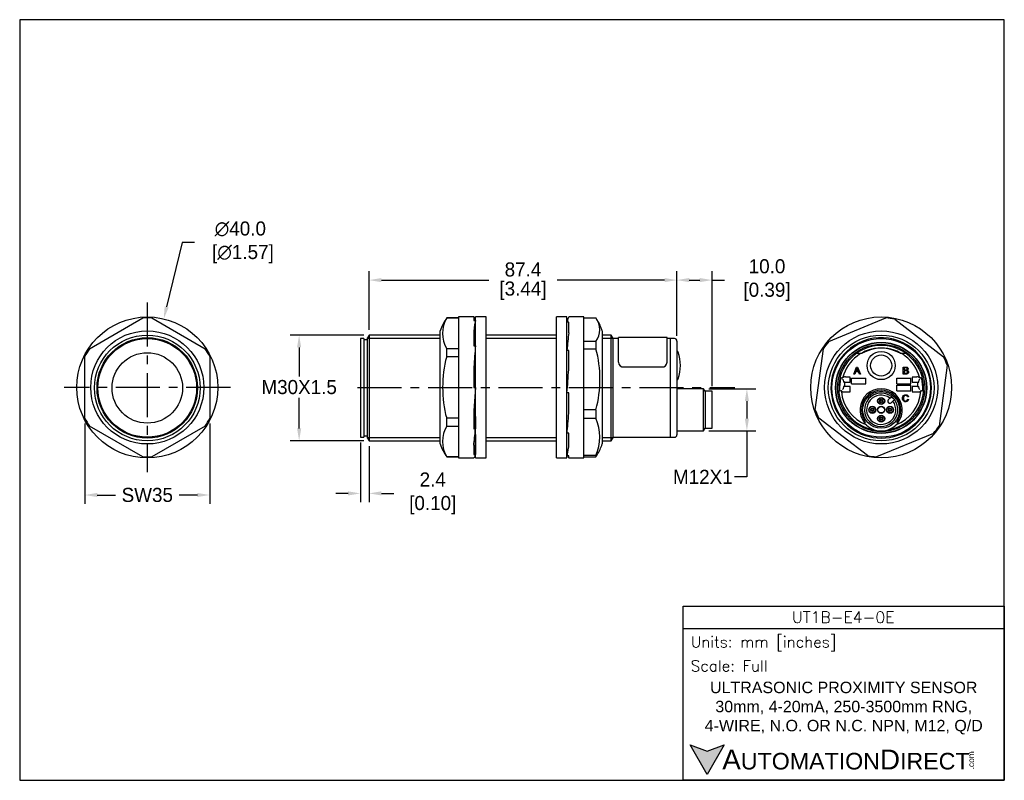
# Model space of a CAD drawing. Header units: inches. Extents: x 512 to 791, y 76 to 291.
import ezdxf

# ---------------------------------------------------------------- set-up
doc = ezdxf.new("R2010")
doc.units = ezdxf.units.IN
doc.header["$LTSCALE"] = 10
doc.header["$MEASUREMENT"] = 0
doc.linetypes.add('CENTER', pattern=[2, 1.25, -0.25, 0.25, -0.25])
for name, color, linetype in [('6290_32_5X13_8_E', 7, 'Continuous'), ('6732_TAPPINO', 7, 'Continuous'), ('6733_GHIERA', 7, 'Continuous'), ('6734_CILINDRO', 7, 'Continuous'), ('6735_COPERCHIO', 7, 'Continuous'), ('6737_GOMMAGHIERA', 7, 'Continuous'), ('6738_GOMMA', 7, 'Continuous'), ('center', 40, 'CENTER'), ('DIM', 140, 'Continuous'), ('HOUSING_PLASTICO', 7, 'Continuous'), ('Text', 140, 'Continuous')]:
    doc.layers.add(name, color=color, linetype=linetype)
doc.styles.add('\\M+2ABAC\\M+2A6A11', font='txt')
doc.styles.add('ROMANS', font='romans.shx')
doc.dimstyles.get("Standard").update_dxf_attribs({"dimtxt": 4, "dimasz": 3.5, "dimexe": 2.5, "dimexo": 1.5, "dimgap": 1, "dimtad": 0, "dimtih": 1, "dimtoh": 1, "dimdec": 1, "dimzin": 0, "dimdsep": 46, "dimtxsty": 'Standard', "dimcen": 0, "dimadec": 0, "dimazin": 0, "dimtfac": 1, "dimtdec": 1, "dimtofl": 0, "dimtmove": 0, "dimatfit": 3, "dimfxl": 0, "dimtolj": 1, "dimtzin": 0, "dimarcsym": 0})

# ---------------------------------------------------------------- blocks, each defined once
blk = doc.blocks.new('*D0')
at = {"layer": 'Defpoints', "color": 0}
for p in [(610.77, 201.92), (590.94, 171.92), (610.77, 171.92)]:
    blk.add_point(p, dxfattribs=at)
at = {"layer": 'DIM', "color": 0, "lineweight": -2}
for p, q in [((609.27, 201.92), (588.44, 201.92)), ((590.94, 198.42), (590.94, 190.14)), ((590.94, 175.42), (590.94, 184.14)), ((609.27, 171.92), (588.44, 171.92))]:
    blk.add_line(p, q, dxfattribs=at)
at = {"layer": 'DIM', "color": 0}
for points in [[(590.35, 198.42), (591.52, 198.42), (590.94, 201.92)], [(590.35, 175.42), (591.52, 175.42), (590.94, 171.92)]]:
    blk.add_solid(points, dxfattribs=at)
at = {"layer": 'DIM', "color": 0, "insert": (590.94, 187.14), "char_height": 4, "attachment_point": 5}
blk.add_mtext('\\A1;M30X1.5', dxfattribs=at)
blk = doc.blocks.new('SE')
at = {"layer": '6290_32_5X13_8_E', "color": 7, "linetype": 'Continuous'}
for p, q in [((248.12, 229.86), (248.12, 236.88)), ((261.92, 236.88), (248.12, 236.88)), ((261.92, 229.86), (261.92, 236.88)), ((248.12, 229.85), (248.12, 229.86)), ((261.92, 229.86), (261.92, 229.85)), ((249.62, 228.52), (260.42, 228.52)), ((249.62, 228.52), (260.42, 228.52))]:
    blk.add_line(p, q, dxfattribs=at)
for centre, radius, start, end in [((249.55, 229.95), 1.43, 183.8659, 272.7628), ((249.55, 229.96), 1.44, 184.0686, 272.5612), ((260.48, 229.96), 1.44, 267.4389, 355.9323), ((260.49, 229.95), 1.43, 267.237, 356.1332)]:
    blk.add_arc(centre, radius, start, end, dxfattribs=at)
at = {"layer": '6732_TAPPINO', "color": 7, "linetype": 'Continuous'}
for p, q in [((264.8, 232.93), (264.72, 232.93)), ((264.72, 224.93), (264.8, 224.93))]:
    blk.add_line(p, q, dxfattribs=at)
for centre, radius, start, end in [((264.8, 232.63), 0.3, 18.4356, 90), ((253.7, 228.93), 12, 341.5644, 18.4356), ((264.8, 225.23), 0.3, 270, 341.5644)]:
    blk.add_arc(centre, radius, start, end, dxfattribs=at)
at = {"layer": '6733_GHIERA', "color": 7, "linetype": 'Continuous'}
for p, q in [((199.39, 242.47), (199.39, 242.43)), ((202.78, 242.47), (199.39, 242.47)), ((199.39, 242.43), (202.78, 242.43)), ((202.78, 242.72), (202.78, 202.72)), ((207.11, 242.72), (202.78, 242.72)), ((207.08, 242.72), (207.08, 241.75)), ((207.08, 241.75), (207.58, 241.75)), ((233.77, 242.17), (233.53, 242.17)), ((233.53, 235.76), (233.53, 241.21)), ((234.03, 241.21), (233.53, 241.21)), ((234.03, 242.72), (234.03, 242.69)), ((238.33, 242.72), (234.03, 242.72)), ((234.03, 238.2), (234.03, 241.21)), ((238.33, 202.72), (238.33, 242.72)), ((238.33, 242.43), (241.73, 242.43)), ((197.58, 206.68), (197.58, 238.77)), ((207.08, 238.67), (207.08, 234.48)), ((243.53, 238.77), (243.53, 206.68)), ((241.73, 235.76), (238.33, 235.76)), ((241.73, 235.76), (241.73, 233.71)), ((202.78, 233.7), (199.39, 233.7)), ((199.39, 231.46), (199.39, 233.7)), ((207.08, 234.48), (207.58, 234.48)), ((233.53, 230.1), (233.53, 233.19)), ((234.03, 233.19), (233.53, 233.19)), ((234.03, 227.79), (234.03, 233.19)), ((238.33, 233.71), (241.73, 233.71)), ((199.39, 231.46), (202.78, 231.46)), ((207.08, 228.53), (207.08, 222.72)), ((207.58, 222.72), (207.08, 216.17)), ((207.08, 222.72), (207.58, 222.72)), ((234.03, 221.17), (233.53, 221.17)), ((234.03, 215.45), (234.03, 221.17)), ((207.08, 216.17), (207.08, 210.97)), ((241.73, 216.4), (238.33, 216.4)), ((241.73, 216.4), (241.73, 214)), ((202.78, 213.99), (199.39, 213.99)), ((199.39, 211.75), (199.39, 213.99)), ((207.58, 214.44), (207.58, 210.97)), ((238.33, 214), (241.73, 214)), ((199.39, 211.75), (202.78, 211.75)), ((207.08, 210.97), (207.58, 210.97)), ((234.03, 209.75), (233.53, 209.75)), ((234.03, 205.89), (234.03, 209.75)), ((207.58, 209.31), (207.58, 203.7)), ((207.08, 206.32), (207.08, 203.7)), ((202.78, 203.02), (199.39, 203.02)), ((199.39, 202.97), (199.39, 203.02)), ((199.39, 202.97), (202.78, 202.97)), ((202.78, 202.72), (207.11, 202.72)), ((207.08, 203.7), (207.58, 203.7)), ((234.03, 203.28), (233.53, 203.28)), ((234.03, 202.72), (234.03, 203.28)), ((234.03, 202.72), (238.33, 202.72)), ((241.73, 203.36), (238.33, 203.36)), ((238.33, 203.02), (241.73, 203.02)), ((241.73, 203.36), (241.73, 203.02))]:
    blk.add_line(p, q, dxfattribs=at)
for centre, radius, start, end in [((211.84, 234.11), 15, 146.1276, 161.9136), ((207.12, 238.07), 8.88, 150.5609, 209.4391), ((237.45, 239.1), 5.42, 322.0339, 37.9661), ((229.27, 234.11), 15, 18.0864, 31.2385), ((209.64, 225.05), 33.24, 344.9041, 15.0959), ((229.95, 208.68), 12.92, 335.6752, 24.3248), ((207.12, 207.38), 8.88, 150.5609, 209.4391), ((211.84, 211.33), 15, 198.0864, 213.8724), ((229.27, 211.33), 15, 328.7608, 341.9136), ((237.45, 206.35), 5.42, 322.0339, 328.9681)]:
    blk.add_arc(centre, radius, start, end, dxfattribs=at)
for centre, major_axis, ratio, start_param, end_param in [((207.58, 222.72), (0.47, -20), 0.072512, 2.825715, 3.159599), ((207.58, 222.72), (0.47, 20), 0.072512, 0.315878, 0.649762), ((233.53, 222.72), (0.59, 20), 0.070445, 0.059975, 0.393859), ((233.53, 222.72), (1.3, 20), 0.03975, 0.688819, 1.022703), ((207.58, 222.72), (1.24, 20), 0.044669, 0.94524, 1.279124), ((233.53, 222.72), (-1.52, -20), 0.005883, 1.493607, 1.827491), ((233.53, 222.72), (-1.16, -20), 0.049325, 0.867711, 1.201595), ((207.58, 222.72), (-1.24, -20), 0.044669, 0.611356, 0.94524), ((233.53, 222.72), (-0.36, -20), 0.074138, 0.237855, 0.571739), ((207.58, 222.72), (0.47, 20), 0.072512, 3.143311, 3.45747), ((233.53, 222.72), (0.59, -20), 0.070445, -0.238584, -0.059975)]:
    blk.add_ellipse(centre, major_axis=major_axis, ratio=ratio, start_param=start_param, end_param=end_param, dxfattribs=at)
blk.add_open_spline([(199.39, 231.46), (198.54, 228.61), (198.24, 225.68), (198.24, 219.76), (198.54, 216.84), (199.39, 213.99)], degree=3, knots=[0, 0, 0, 0, 0.5, 0.5, 1, 1, 1, 1], dxfattribs=at)
at = {"layer": '6734_CILINDRO', "color": 7, "linetype": 'Continuous'}
for p, q in [((177.35, 237.58), (176.92, 236.83)), ((177.35, 237.58), (177.35, 207.58)), ((197.58, 237.58), (177.35, 237.58)), ((230.53, 237.58), (210.58, 237.58)), ((246.08, 237.58), (243.53, 237.58)), ((246.08, 207.58), (246.08, 237.58)), ((246.52, 236.83), (246.08, 237.58)), ((176.92, 208.33), (176.92, 236.83)), ((176.92, 236.66), (197.58, 236.66)), ((210.58, 236.66), (230.53, 236.66)), ((243.53, 236.66), (246.52, 236.66)), ((246.52, 236.83), (246.52, 208.33)), ((248.12, 236.58), (246.52, 236.58)), ((262.92, 236.58), (261.92, 236.58)), ((262.92, 208.58), (262.92, 236.58)), ((176.92, 208.5), (197.58, 208.5)), ((176.92, 208.33), (177.35, 207.58)), ((177.35, 207.58), (197.58, 207.58)), ((210.58, 208.5), (230.53, 208.5)), ((210.58, 207.58), (230.53, 207.58)), ((243.53, 208.5), (246.52, 208.5)), ((243.53, 207.58), (246.08, 207.58)), ((246.08, 207.58), (246.52, 208.33)), ((246.52, 208.58), (262.92, 208.58))]:
    blk.add_line(p, q, dxfattribs=at)
at = {"layer": '6735_COPERCHIO', "color": 7, "linetype": 'Continuous'}
for p, q in [((262.92, 208.58), (262.92, 236.58)), ((264.02, 236.58), (262.92, 236.58)), ((264.72, 235.88), (264.72, 209.28)), ((272.28, 222.36), (264.72, 222.36)), ((272.28, 210.36), (272.28, 222.36)), ((272.72, 221.61), (272.28, 222.36)), ((272.72, 221.61), (272.72, 211.11)), ((274.72, 221.61), (272.72, 221.61)), ((274.72, 211.11), (274.72, 221.61)), ((264.72, 210.36), (272.28, 210.36)), ((272.28, 210.36), (272.72, 211.11)), ((272.72, 211.11), (274.72, 211.11)), ((262.92, 208.58), (264.02, 208.58))]:
    blk.add_line(p, q, dxfattribs=at)
for centre, start, end in [((264.02, 235.88), 0, 90), ((264.02, 209.28), 270, 0)]:
    blk.add_arc(centre, 0.7, start, end, dxfattribs=at)
at = {"layer": '6737_GOMMAGHIERA', "color": 7, "linetype": 'Continuous'}
for p, q in [((207.58, 202.72), (207.58, 242.72)), ((210.58, 242.72), (207.58, 242.72)), ((210.58, 202.72), (210.58, 242.72)), ((230.53, 202.72), (230.53, 242.72)), ((233.53, 242.72), (230.53, 242.72)), ((233.53, 202.72), (233.53, 242.72)), ((207.58, 202.72), (210.58, 202.72)), ((230.53, 202.72), (233.53, 202.72))]:
    blk.add_line(p, q, dxfattribs=at)
at = {"layer": '6738_GOMMA', "color": 7, "linetype": 'Continuous'}
for p, q in [((176.92, 236.18), (175.92, 236.18)), ((175.92, 208.98), (176.92, 208.98))]:
    blk.add_line(p, q, dxfattribs=at)
at = {"layer": 'HOUSING_PLASTICO', "color": 7, "linetype": 'Continuous'}
for p, q in [((174.92, 236.58), (174.92, 208.58)), ((175.92, 236.58), (174.92, 236.58)), ((175.92, 236.58), (175.92, 208.58)), ((174.92, 208.58), (175.92, 208.58))]:
    blk.add_line(p, q, dxfattribs=at)
blk = doc.blocks.new('*D2')
at = {"layer": 'Defpoints', "color": 0}
for p in [(530.13, 178.33), (565.56, 178.33), (565.56, 156.52)]:
    blk.add_point(p, dxfattribs=at)
at = {"layer": 'DIM', "color": 0, "lineweight": -2}
for p, q in [((530.13, 176.83), (530.13, 154.02)), ((565.56, 176.83), (565.56, 154.02)), ((533.63, 156.52), (538.85, 156.52)), ((562.06, 156.52), (556.85, 156.52))]:
    blk.add_line(p, q, dxfattribs=at)
at = {"layer": 'DIM', "color": 0}
for points in [[(533.63, 157.11), (533.63, 155.94), (530.13, 156.52)], [(562.06, 157.11), (562.06, 155.94), (565.56, 156.52)]]:
    blk.add_solid(points, dxfattribs=at)
at = {"layer": 'DIM', "color": 0, "insert": (547.85, 156.52), "char_height": 4, "attachment_point": 5}
blk.add_mtext('\\A1;SW35', dxfattribs=at)
blk = doc.blocks.new('*D3')
at = {"layer": 'Defpoints', "color": 0}
for p in [(552.52, 206.51), (543.17, 167.62)]:
    blk.add_point(p, dxfattribs=at)
at = {"layer": 'DIM', "color": 0, "lineweight": -2}
for p, q in [((557.75, 228.23), (553.34, 209.91)), ((561.25, 228.23), (557.75, 228.23))]:
    blk.add_line(p, q, dxfattribs=at)
at = {"layer": 'DIM', "color": 0}
blk.add_solid([(552.78, 210.05), (553.91, 209.77), (552.52, 206.51)], dxfattribs=at)
at = {"layer": 'DIM', "color": 0, "insert": (574.25, 228.23), "char_height": 4, "attachment_point": 5}
blk.add_mtext('\\A1;∅40.0\\P [∅1.57]', dxfattribs=at)
blk = doc.blocks.new('*D4')
at = {"layer": 'Defpoints', "color": 0}
for p in [(608.34, 172.92), (610.77, 171.92), (610.77, 156.98)]:
    blk.add_point(p, dxfattribs=at)
at = {"layer": 'DIM', "color": 0, "lineweight": -2}
for p, q in [((608.34, 171.42), (608.34, 154.48)), ((610.77, 170.42), (610.77, 154.48)), ((604.84, 156.98), (601.34, 156.98)), ((614.27, 156.98), (617.77, 156.98))]:
    blk.add_line(p, q, dxfattribs=at)
at = {"layer": 'DIM', "color": 0}
for points in [[(604.84, 157.56), (604.84, 156.39), (608.34, 156.98)], [(614.27, 157.56), (614.27, 156.39), (610.77, 156.98)]]:
    blk.add_solid(points, dxfattribs=at)
at = {"layer": 'DIM', "color": 0, "insert": (628.11, 156.98), "char_height": 4, "attachment_point": 5}
blk.add_mtext('\\A1; 2.4\\P [0.10]', dxfattribs=at)
blk = doc.blocks.new('*D5')
at = {"layer": 'Defpoints', "color": 0}
for p in [(698.14, 217.52), (610.77, 201.92), (698.14, 200.22)]:
    blk.add_point(p, dxfattribs=at)
at = {"layer": 'DIM', "color": 0, "lineweight": -2}
for p, q in [((610.77, 203.42), (610.77, 220.02)), ((698.14, 201.72), (698.14, 220.02)), ((614.27, 217.52), (644.79, 217.52)), ((694.64, 217.52), (664.12, 217.52))]:
    blk.add_line(p, q, dxfattribs=at)
at = {"layer": 'DIM', "color": 0}
for points in [[(614.27, 218.11), (614.27, 216.94), (610.77, 217.52)], [(694.64, 218.11), (694.64, 216.94), (698.14, 217.52)]]:
    blk.add_solid(points, dxfattribs=at)
at = {"layer": 'DIM', "color": 0, "char_height": 4, "attachment_point": 5}
for s, insert in [('\\A1;87.4', (654.46, 220.52)), ('\\A1;[3.44]', (654.46, 214.52))]:
    blk.add_mtext(s, dxfattribs=dict(at, insert=insert))
blk = doc.blocks.new('*D6')
at = {"layer": 'Defpoints', "color": 0}
for p in [(708.14, 217.52), (698.14, 200.22), (708.14, 185.95)]:
    blk.add_point(p, dxfattribs=at)
at = {"layer": 'DIM', "color": 0, "lineweight": -2}
for p, q in [((698.14, 201.72), (698.14, 220.02)), ((708.14, 187.45), (708.14, 220.02)), ((701.64, 217.52), (704.64, 217.52)), ((708.14, 217.52), (711.64, 217.52))]:
    blk.add_line(p, q, dxfattribs=at)
at = {"layer": 'DIM', "color": 0}
for points in [[(701.64, 218.11), (701.64, 216.94), (698.14, 217.52)], [(704.64, 218.11), (704.64, 216.94), (708.14, 217.52)]]:
    blk.add_solid(points, dxfattribs=at)
at = {"layer": 'DIM', "color": 0, "insert": (722.97, 217.52), "char_height": 4, "attachment_point": 5}
blk.add_mtext('\\A1; 10.0\\P [0.39]', dxfattribs=at)
blk = doc.blocks.new('*D7')
at = {"layer": 'Defpoints', "color": 0}
for p in [(705.71, 186.7), (705.71, 174.7), (718, 174.7)]:
    blk.add_point(p, dxfattribs=at)
at = {"layer": 'DIM', "color": 0, "lineweight": -2}
for p, q in [((707.21, 186.7), (720.5, 186.7)), ((718, 183.2), (718, 178.2)), ((707.21, 174.7), (720.5, 174.7)), ((718, 174.7), (718, 161.67)), ((718, 161.67), (714.5, 161.67))]:
    blk.add_line(p, q, dxfattribs=at)
at = {"layer": 'DIM', "color": 0}
for points in [[(717.41, 183.2), (718.58, 183.2), (718, 186.7)], [(717.41, 178.2), (718.58, 178.2), (718, 174.7)]]:
    blk.add_solid(points, dxfattribs=at)
at = {"layer": 'DIM', "color": 0, "insert": (705.5, 161.67), "char_height": 4, "attachment_point": 5}
blk.add_mtext('\\A1;M12X1', dxfattribs=at)

msp = doc.modelspace()

# ---------------------------------------------------------------- hatches: boundary and pattern name
at = {"layer": 'Text'}
msp.add_hatch(color=256, dxfattribs=at).paths.add_polyline_path([(711.57, 85.61), (706.72, 83.84), (701.87, 85.61), (706.72, 77.21)])

# ---------------------------------------------------------------- linework, layer by layer
for p, q in [((531.43, 198.04), (546.55, 206.77)), ((549.14, 206.77), (564.27, 198.04)), ((741.27, 200.1), (757.41, 206.77)), ((759.98, 206.43), (773.82, 195.78)), ((530.13, 178.33), (530.13, 195.79)), ((565.56, 195.79), (565.56, 178.33)), ((737.39, 180.73), (739.69, 198.05)), ((748.58, 196.77), (750.7, 196.77)), ((761.5, 196.77), (763.63, 196.77)), ((748.35, 190.85), (749.11, 192.85)), ((749.11, 192.85), (749.4, 192.85)), ((749.4, 192.85), (750.21, 190.85)), ((762.37, 190.85), (762.37, 192.85)), ((774.81, 193.39), (772.52, 176.08)), ((747.3, 190.01), (746, 190.01)), ((747.3, 188.52), (747.3, 190.01)), ((748.63, 190.85), (748.35, 190.85)), ((748.84, 191.46), (748.63, 190.85)), ((749.68, 191.46), (748.84, 191.46)), ((748.92, 191.67), (749.6, 191.67)), ((749.91, 190.85), (749.68, 191.46)), ((750.21, 190.85), (749.91, 190.85)), ((762.63, 192.62), (762.63, 192.01)), ((762.63, 191.78), (762.63, 191.09)), ((766.2, 190.01), (764.9, 190.01)), ((764.9, 190.01), (764.9, 188.52)), ((744.88, 189.75), (745.14, 189.75)), ((745.3, 189.2), (745.11, 189.38)), ((745.31, 189.17), (745.37, 188.52)), ((745.37, 187.32), (745.31, 186.66)), ((745.8, 188.52), (745.37, 188.52)), ((745.8, 187.32), (745.37, 187.32)), ((745.8, 187.32), (745.8, 188.52)), ((745.8, 188.52), (747.3, 188.52)), ((747.3, 187.32), (745.8, 187.32)), ((747.3, 185.82), (747.3, 187.32)), ((747.71, 189.72), (751.71, 189.72)), ((747.71, 188.12), (747.71, 189.72)), ((747.71, 188.12), (751.71, 188.12)), ((751.71, 188.12), (751.71, 189.72)), ((760.51, 188.12), (760.51, 189.72)), ((760.51, 189.72), (764.51, 189.72)), ((760.51, 188.12), (764.51, 188.12)), ((760.51, 187.72), (764.51, 187.72)), ((760.51, 186.12), (760.51, 187.72)), ((764.51, 188.12), (764.51, 189.72)), ((764.51, 186.12), (764.51, 187.72)), ((764.9, 188.52), (766.4, 188.52)), ((766.4, 187.32), (764.9, 187.32)), ((764.9, 187.32), (764.9, 185.82)), ((766.4, 188.52), (766.4, 187.32)), ((766.4, 188.52), (766.83, 188.52)), ((766.4, 187.32), (766.83, 187.32)), ((766.83, 188.52), (766.9, 189.17)), ((766.9, 186.66), (766.83, 187.32)), ((767.1, 189.38), (766.91, 189.2)), ((767.06, 189.75), (767.32, 189.75)), ((744.81, 186.09), (744.61, 186.09)), ((745.11, 186.45), (745.3, 186.64)), ((745.6, 185.82), (747.3, 185.82)), ((758.58, 184.02), (758.99, 184.43)), ((760.51, 186.12), (764.51, 186.12)), ((763.85, 184.42), (763.59, 184.36)), ((764.9, 185.82), (766.61, 185.82)), ((766.91, 186.64), (767.1, 186.45)), ((767.59, 186.09), (767.39, 186.09)), ((758.13, 183.58), (758.58, 184.02)), ((759.43, 183.18), (758.98, 182.73)), ((759.84, 183.59), (759.43, 183.18)), ((763.62, 183.69), (763.88, 183.63)), ((546.55, 167.35), (531.43, 176.09)), ((564.27, 176.09), (549.14, 167.35)), ((752.23, 167.7), (738.38, 178.34)), ((751.58, 177.44), (751.57, 177.45)), ((760.63, 177.45), (760.63, 177.44)), ((770.94, 174.02), (754.8, 167.35))]:
    msp.add_line(p, q)
for centre, radius in [((547.85, 187.06), 20), ((756.1, 187.06), 20), ((547.85, 187.06), 16.05), ((547.85, 186.92), 15), ((756.1, 187.06), 16.05), ((756.1, 186.92), 15), ((547.85, 186.92), 14.25), ((547.85, 186.92), 14), ((756.1, 186.92), 14), ((756.1, 186.92), 12.93), ((756.1, 186.92), 12.85), ((756.1, 186.92), 12.4), ((547.85, 186.92), 10), ((547.85, 186.92), 10), ((756.1, 193.27), 4), ((756.1, 193.27), 3), ((756.1, 180.7), 5.25), ((753.6, 180.7), 1), ((756.1, 183.2), 1), ((756.1, 180.7), 1), ((756.1, 183.2), 0.9), ((756.1, 183.2), 0.5), ((756.1, 183.2), 0.3), ((758.6, 180.7), 1), ((753.6, 180.7), 0.9), ((753.6, 180.7), 0.5), ((753.6, 180.7), 0.3), ((756.1, 178.2), 1), ((756.1, 180.7), 0.9), ((756.1, 178.2), 0.9), ((758.6, 180.7), 0.9), ((758.6, 180.7), 0.5), ((758.6, 180.7), 0.3), ((756.1, 178.2), 0.5), ((756.1, 178.2), 0.3)]:
    msp.add_circle(centre, radius)
for centre, radius, start, end in [((547.85, 187.06), 19.75, 86.2376, 93.7624), ((756.1, 187.06), 19.75, 78.6859, 86.2107), ((756.1, 187.06), 19.75, 138.6859, 146.2107), ((756.1, 186.92), 12.05, 279.3955, 260.6045), ((756.1, 186.92), 14.25, 41.1662, 133.3867), ((547.85, 187.06), 19.75, 146.2376, 153.7624), ((547.85, 187.06), 19.75, 26.2376, 33.7624), ((756.1, 186.92), 14.25, 133.3867, 0), ((756.1, 186.92), 11.32, 15.5398, 164.4602), ((756.1, 186.92), 11.26, 61.0459, 118.9541), ((756.1, 186.92), 11.24, 61.2882, 118.7118), ((756.1, 186.92), 14.25, 0, 41.1662), ((756.1, 187.06), 19.75, 18.6859, 26.2107), ((762.29, 167.62), 27.99, 126.8949, 127.7613), ((745.88, 181.63), 8.39, 89.1457, 92.7283), ((766.32, 181.62), 8.4, 87.2733, 90.8526), ((749.73, 167.37), 28.3, 52.2434, 53.1004), ((756.1, 186.92), 11.8, 167.2841, 182.6484), ((744.88, 189.45), 0.3, 90.0114, 167.2916), ((744.88, 189.42), 0.3, 89.9961, 167.4256), ((740.72, 191.12), 4.63, 342.755, 345.3284), ((771.49, 191.12), 4.64, 194.6733, 197.2434), ((767.32, 189.45), 0.3, 12.7084, 89.9886), ((767.33, 189.42), 0.3, 12.5744, 90.0039), ((756.1, 186.92), 11.8, 357.3516, 12.7159), ((744.61, 186.41), 0.3, 182.5105, 270.0019), ((744.61, 186.39), 0.3, 182.6389, 269.9895), ((765.6, 208.46), 30.54, 227.1064, 227.8186), ((740.71, 185.57), 4.13, 4.3062, 7.0927), ((756.1, 186.92), 11.32, 185.2302, 248.2295), ((745.48, 193.43), 7.61, 267.1292, 270.9189), ((756.1, 180.7), 6, 321.6238, 218.2986), ((756.1, 180.7), 5.58, 328.3487, 211.6513), ((756.1, 180.7), 4.73, 52.2954, 37.7046), ((756.1, 180.7), 4.15, 53.3129, 36.6871), ((756.1, 180.7), 4.73, 48.6403, 52.2954), ((756.1, 186.92), 11.32, 291.7705, 354.7698), ((766.73, 193.42), 7.61, 269.0793, 272.8726), ((746.6, 208.46), 30.54, 312.1814, 312.8936), ((771.49, 185.58), 4.13, 172.9055, 175.6956), ((767.59, 186.41), 0.3, 269.9981, 357.4895), ((767.59, 186.39), 0.3, 270.0104, 357.3611), ((758.56, 183.15), 0.6, 135, 315), ((756.1, 180.7), 4.73, 41.3597, 48.6403), ((756.1, 180.7), 4.73, 37.7046, 41.3597), ((756.1, 187.06), 19.75, 198.6859, 206.2107), ((547.85, 187.06), 19.75, 206.2376, 213.7624), ((547.85, 187.06), 19.75, 326.2376, 333.7624), ((756.1, 186.92), 11.07, 243.7093, 245.3734), ((756.1, 180.7), 5.57, 211.6513, 215.6684), ((756.1, 180.7), 6, 219.78, 320.22), ((756.1, 180.7), 5.57, 324.3316, 328.3487), ((756.1, 186.92), 11.07, 294.6266, 296.2907), ((756.1, 187.06), 19.75, 318.6859, 326.2107), ((756.1, 187.06), 19.75, 258.6859, 266.2107), ((547.85, 187.06), 19.75, 266.2376, 273.7624)]:
    msp.add_arc(centre, radius, start, end)
for centre, major_axis, ratio, start_param, end_param in [((745.11, 189.17), (0.2, 0), 0.36397, 0.034907, 0.349066), ((767.1, 189.17), (-0.2, 0), 0.36397, 5.934119, 6.248279), ((745.11, 186.66), (0.2, 0), 0.36397, 5.934119, 6.248279), ((767.1, 186.66), (-0.2, 0), 0.36397, 0.034907, 0.349066), ((751.33, 177.27), (0.244, 0.175), 0.99931, 3.630648, 6.283185)]:
    msp.add_ellipse(centre, major_axis=major_axis, ratio=ratio, start_param=start_param, end_param=end_param)
for points, knots in [([(762.37, 192.85), (762.62, 192.85), (762.87, 192.85), (763.12, 192.85), (763.27, 192.85), (763.39, 192.83), (763.48, 192.79), (763.58, 192.75), (763.65, 192.69), (763.7, 192.6), (763.75, 192.52), (763.78, 192.43), (763.78, 192.26), (763.75, 192.18), (763.71, 192.1), (763.66, 192.02), (763.59, 191.96), (763.5, 191.92)], [0, 0, 0, 0, 0.336059, 0.336059, 0.336059, 0.503806, 0.503806, 0.503806, 0.634822, 0.634822, 0.634822, 0.758729, 0.758729, 0.873657, 0.873657, 0.873657, 1, 1, 1, 1]), ([(749.25, 192.65), (749.22, 192.51), (749.18, 192.39), (749.14, 192.26), (749.07, 192.06), (748.99, 191.87), (748.92, 191.67)], [0, 0, 0, 0, 0.389798, 0.389798, 0.389798, 1, 1, 1, 1]), ([(749.6, 191.67), (749.53, 191.86), (749.46, 192.04), (749.39, 192.23), (749.33, 192.4), (749.28, 192.53), (749.25, 192.65)], [0, 0, 0, 0, 0.571862, 0.571862, 0.571862, 1, 1, 1, 1]), ([(763.5, 191.92), (763.62, 191.88), (763.71, 191.82), (763.78, 191.74), (763.84, 191.65), (763.88, 191.55), (763.88, 191.34), (763.86, 191.25), (763.82, 191.17), (763.78, 191.09), (763.73, 191.03), (763.61, 190.94), (763.54, 190.91), (763.45, 190.88), (763.36, 190.86), (763.26, 190.85), (763.13, 190.85), (762.88, 190.85), (762.62, 190.85), (762.37, 190.85)], [0, 0, 0, 0, 0.135074, 0.135074, 0.135074, 0.266374, 0.266374, 0.373528, 0.373528, 0.373528, 0.46965, 0.46965, 0.565772, 0.565772, 0.565772, 0.695519, 0.695519, 0.695519, 1, 1, 1, 1]), ([(762.63, 192.01), (762.78, 192.01), (762.92, 192.01), (763.06, 192.01), (763.18, 192.01), (763.27, 192.02), (763.32, 192.03), (763.38, 192.05), (763.43, 192.09), (763.47, 192.13), (763.5, 192.18), (763.52, 192.24), (763.52, 192.38), (763.5, 192.43), (763.47, 192.49), (763.44, 192.54), (763.4, 192.57), (763.34, 192.59), (763.28, 192.61), (763.18, 192.62), (763.03, 192.62), (762.9, 192.62), (762.77, 192.62), (762.63, 192.62)], [0, 0, 0, 0, 0.203254, 0.203254, 0.203254, 0.323292, 0.323292, 0.323292, 0.410417, 0.410417, 0.410417, 0.500173, 0.500173, 0.584849, 0.584849, 0.584849, 0.667734, 0.667734, 0.667734, 0.811811, 0.811811, 0.811811, 1, 1, 1, 1]), ([(762.63, 191.09), (762.8, 191.09), (762.96, 191.09), (763.13, 191.09), (763.22, 191.09), (763.28, 191.09), (763.31, 191.1), (763.37, 191.11), (763.42, 191.12), (763.46, 191.15), (763.5, 191.18), (763.54, 191.21), (763.59, 191.31), (763.6, 191.37), (763.6, 191.51), (763.59, 191.57), (763.55, 191.63), (763.51, 191.68), (763.45, 191.72), (763.32, 191.77), (763.22, 191.78), (763.09, 191.78), (762.94, 191.78), (762.79, 191.78), (762.63, 191.78)], [0, 0, 0, 0, 0.213184, 0.213184, 0.213184, 0.290326, 0.290326, 0.290326, 0.360314, 0.360314, 0.360314, 0.43268, 0.43268, 0.505046, 0.505046, 0.589473, 0.589473, 0.589473, 0.69581, 0.69581, 0.802147, 0.802147, 0.802147, 1, 1, 1, 1]), ([(763.88, 183.63), (763.82, 183.42), (763.73, 183.26), (763.45, 183.04), (763.28, 182.98), (762.87, 182.98), (762.7, 183.02), (762.57, 183.11), (762.44, 183.19), (762.34, 183.32), (762.27, 183.48), (762.2, 183.64), (762.17, 183.81), (762.17, 184.2), (762.21, 184.37), (762.28, 184.52), (762.36, 184.67), (762.47, 184.79), (762.61, 184.86), (762.75, 184.94), (762.91, 184.98), (763.28, 184.98), (763.44, 184.93), (763.57, 184.83), (763.7, 184.73), (763.79, 184.6), (763.85, 184.42)], [0, 0, 0, 0, 0.104376, 0.104376, 0.208752, 0.208752, 0.317142, 0.317142, 0.317142, 0.409738, 0.409738, 0.409738, 0.508627, 0.508627, 0.616505, 0.616505, 0.616505, 0.708763, 0.708763, 0.708763, 0.799096, 0.799096, 0.902432, 0.902432, 0.902432, 1, 1, 1, 1]), ([(763.59, 184.36), (763.55, 184.5), (763.49, 184.6), (763.4, 184.67), (763.31, 184.73), (763.21, 184.76), (762.93, 184.76), (762.8, 184.73), (762.7, 184.66), (762.6, 184.59), (762.53, 184.49), (762.49, 184.37), (762.45, 184.25), (762.43, 184.12), (762.43, 183.83), (762.46, 183.69), (762.5, 183.57), (762.55, 183.44), (762.63, 183.35), (762.73, 183.29), (762.83, 183.23), (762.94, 183.2), (763.2, 183.2), (763.32, 183.24), (763.52, 183.41), (763.59, 183.53), (763.62, 183.69)], [0, 0, 0, 0, 0.096945, 0.096945, 0.096945, 0.187413, 0.187413, 0.290421, 0.290421, 0.290421, 0.385578, 0.385578, 0.385578, 0.479008, 0.479008, 0.599806, 0.599806, 0.599806, 0.694434, 0.694434, 0.694434, 0.783273, 0.783273, 0.891636, 0.891636, 1, 1, 1, 1]), ([(760.63, 177.44), (760.59, 177.39), (760.57, 177.32), (760.57, 177.19), (760.6, 177.12), (760.68, 177.02), (760.74, 176.98), (760.87, 176.96), (760.94, 176.97), (761, 177)], [0, 0, 0, 0, 0.25, 0.25, 0.5, 0.5, 0.75, 0.75, 1, 1, 1, 1])]:
    msp.add_open_spline(points, degree=3, knots=knots)
at = {"layer": 'center'}
for p, q in [((547.85, 211.13), (547.85, 162.99)), ((571.42, 187.06), (524.28, 187.06)), ((607.51, 187.06), (714.53, 187.06))]:
    msp.add_line(p, q, dxfattribs=at)
at = {"layer": 'Defpoints'}
msp.add_lwpolyline([(791.04, 291.44), (511.64, 291.44), (511.64, 75.54), (791.04, 75.54)], close=True, dxfattribs=at)
at = {"layer": 'Text'}
msp.add_line((699.93, 118.66), (791.04, 118.66), dxfattribs=at)
for points in [[(699.93, 75.54), (699.93, 124.94), (791.04, 124.94), (791.04, 75.54)], [(711.57, 85.61), (706.72, 77.21), (701.87, 85.61), (706.72, 83.84)]]:
    msp.add_lwpolyline(points, close=True, dxfattribs=at)

# ---------------------------------------------------------------- block references
msp.add_blockref('SE', (433.42, -35.66))

# ---------------------------------------------------------------- texts
at = {"layer": 'Text', "linetype": 'Continuous', "insert": (745.34, 121.84), "char_height": 3.248, "width": 61.1425, "attachment_point": 5, "style": 'ROMANS'}
msp.add_mtext('UT1B-E4-0E', dxfattribs=at)
at = {"layer": 'Text', "attachment_point": 4}
for s, insert, char_height, width, style in [(' Units: mm [inches]', (699.93, 114.29), 3.1404, 91.118, 'ROMANS'), (' Scale: Full', (699.93, 108.01), 3.1404, 91.118, 'ROMANS'), ('{\\fArial|b0|i0|c0|p34;     \\H1.2x;A\\H0.8333x;UTOMATION\\H1.2x;D\\H0.8333x;IRECT}', (701.87, 81.41), 4.7106, 79.7962, '\\M+2ABAC\\M+2A6A11')]:
    msp.add_mtext(s, dxfattribs=dict(at, insert=insert, char_height=char_height, width=width, style=style))
at = {"layer": 'Text', "linetype": 'Continuous', "insert": (745.48, 96.04), "char_height": 3.2482, "width": 90.3508, "attachment_point": 5}
msp.add_mtext('{\\fArial|b0|i0|c0|p34;ULTRASONIC PROXIMITY SENSOR\\P30mm, 4-20mA, 250-3500mm RNG, \\P4-WIRE, N.O. OR N.C. NPN, M12, Q/D}', dxfattribs=at)
at = {"layer": 'Text', "insert": (780.77, 78.65), "char_height": 1.6958, "width": 5.0253, "attachment_point": 1, "rotation": 90, "style": '\\M+2ABAC\\M+2A6A11'}
msp.add_mtext('{\\fArial|b0|i0|c0|p34;.com}', dxfattribs=at)

# ---------------------------------------------------------------- dimensions: what is measured, and where the dimension line sits
at = {"layer": 'DIM'}
dim = msp.add_diameter_dim_2p(p1=(543.17, 167.62), p2=(552.52, 206.51), dimstyle='Standard', override={"dimpost": '\\X'}, dxfattribs=at)
dim.commit()
dim.dimension.update_dxf_attribs({"geometry": '*D3', "text_midpoint": (574.25, 228.23), "dimtype": 163})
for base, p1, p2, angle, text, picture, middle in [((708.14, 217.52), (698.14, 200.22), (708.14, 185.95), 180, ' <>', '*D6', (722.97, 217.52)), ((590.94, 171.92), (610.77, 201.92), (610.77, 171.92), 90, 'M30X1.5', '*D0', (590.94, 187.14)), ((718, 174.7), (705.71, 186.7), (705.71, 174.7), 90, 'M12X1', '*D7', (705.5, 161.67)), ((565.56, 156.52), (530.13, 178.33), (565.56, 178.33), 180, 'SW35', '*D2', (547.85, 156.52)), ((610.77, 156.98), (608.34, 172.92), (610.77, 171.92), 180, ' <>', '*D4', (628.11, 156.98))]:
    dim = msp.add_linear_dim(base=base, p1=p1, p2=p2, angle=angle, text=text, dimstyle='Standard', override={"dimpost": '\\X'}, dxfattribs=at)
    dim.commit()
    dim.dimension.update_dxf_attribs({"geometry": picture, "text_midpoint": middle, "dimtype": 160})
dim = msp.add_linear_dim(base=(698.14, 217.52), p1=(610.77, 201.92), p2=(698.14, 200.22), angle=180, dimstyle='Standard', override={"dimpost": '\\X'}, dxfattribs=at)
dim.commit()
dim.dimension.update_dxf_attribs({"geometry": '*D5', "text_midpoint": (654.46, 217.52)})

doc.saveas('drawing.dxf')
